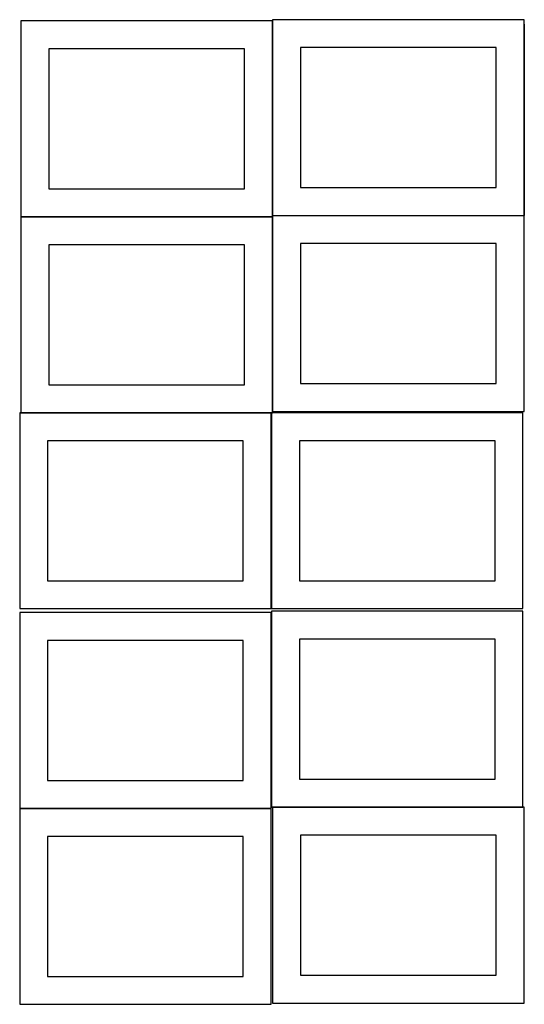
# Model space of a CAD drawing. Header units: millimetres. Extents: x 7 to 1243, y 7 to 2493.
# Tile 1 of 15: x 7 to 548, y 7 to 1063. Entities that reach past the tile are written whole.
import ezdxf

# ---------------------------------------------------------------- set-up
doc = ezdxf.new("R2010")
doc.units = ezdxf.units.MM
doc.layers.add('COMMON', color=5, linetype='CONTINUOUS', true_color=0x0000ff)
doc.layers.add('CUT', color=7, linetype='CONTINUOUS', true_color=0x000000)

msp = doc.modelspace()

# ---------------------------------------------------------------- linework, layer by layer
at = {"layer": 'COMMON'}
for p, q in [((277.941928, 1061.283865), (277.941928, 852.604799)), ((548.141929, 1057.803964), (548.141929, 852.604799)), ((7.841928, 851.183864), (277.841928, 851.183864)), ((277.941928, 851.083864), (277.941928, 642.404798)), ((278.041929, 852.504798), (548.041929, 852.504798)), ((276.520933, 640.983864), (7.841928, 640.983864)), ((276.620933, 640.883863), (276.620933, 430.883863)), ((276.620933, 426.720968), (276.620933, 218.041933)), ((6.520933, 216.620967), (276.520933, 216.620967)), ((278.041929, 217.941932), (546.720934, 217.941932))]:
    msp.add_line(p, q, dxfattribs=at)
at = {"layer": 'CUT'}
for p, q in [((277.841928, 1061.283865), (7.841928, 1061.283865)), ((7.841928, 1061.283865), (7.841928, 851.283865)), ((277.841928, 851.283865), (277.841928, 1061.283865)), ((548.041929, 1062.604799), (278.041929, 1062.604799)), ((278.041929, 1062.604799), (278.041929, 852.604799)), ((548.041929, 852.604799), (548.041929, 1062.604799)), ((247.841928, 1031.283865), (37.841928, 1031.283865)), ((37.841928, 1031.283865), (37.841928, 881.283865)), ((247.841928, 881.283865), (247.841928, 1031.283865)), ((518.041929, 1032.604799), (308.041929, 1032.604799)), ((308.041929, 1032.604799), (308.041929, 882.604799)), ((518.041929, 882.604799), (518.041929, 1032.604799)), ((37.841928, 881.283865), (247.841928, 881.283865)), ((308.041929, 882.604799), (518.041929, 882.604799)), ((7.841928, 851.283865), (277.841928, 851.283865)), ((277.841928, 851.083864), (7.841928, 851.083864)), ((7.841928, 851.083864), (7.841928, 641.083864)), ((277.841928, 641.083864), (277.841928, 851.083864)), ((278.041929, 852.604799), (548.041929, 852.604799)), ((548.041929, 852.404798), (278.041929, 852.404798)), ((278.041929, 852.404798), (278.041929, 642.404798)), ((548.041929, 642.404798), (548.041929, 852.404798)), ((247.841928, 821.083864), (37.841928, 821.083864)), ((37.841928, 821.083864), (37.841928, 671.083864)), ((247.841928, 671.083864), (247.841928, 821.083864)), ((518.041929, 822.404798), (308.041929, 822.404798)), ((308.041929, 822.404798), (308.041929, 672.404798)), ((518.041929, 672.404798), (518.041929, 822.404798)), ((37.841928, 671.083864), (247.841928, 671.083864)), ((308.041929, 672.404798), (518.041929, 672.404798)), ((276.520933, 640.883863), (6.520933, 640.883863)), ((6.520933, 640.883863), (6.520933, 430.883863)), ((7.841928, 641.083864), (277.841928, 641.083864)), ((276.520933, 430.883863), (276.520933, 640.883863)), ((546.720934, 640.883863), (276.720934, 640.883863)), ((276.720934, 640.883863), (276.720934, 430.883863)), ((278.041929, 642.404798), (548.041929, 642.404798)), ((546.720934, 430.883863), (546.720934, 640.883863)), ((246.520933, 610.883863), (36.520933, 610.883863)), ((36.520933, 610.883863), (36.520933, 460.883863)), ((246.520933, 460.883863), (246.520933, 610.883863)), ((516.720934, 610.883863), (306.720934, 610.883863)), ((306.720934, 610.883863), (306.720934, 460.883863)), ((516.720934, 460.883863), (516.720934, 610.883863)), ((36.520933, 460.883863), (246.520933, 460.883863)), ((306.720934, 460.883863), (516.720934, 460.883863)), ((6.520933, 430.883863), (276.520933, 430.883863)), ((276.520933, 426.720968), (6.520933, 426.720968)), ((6.520933, 426.720968), (6.520933, 216.720968)), ((276.520933, 216.720968), (276.520933, 426.720968)), ((276.720934, 430.883863), (546.720934, 430.883863)), ((546.720934, 428.041933), (276.720934, 428.041933)), ((276.720934, 428.041933), (276.720934, 218.041933)), ((546.720934, 218.041933), (546.720934, 428.041933)), ((246.520933, 396.720968), (36.520933, 396.720968)), ((36.520933, 396.720968), (36.520933, 246.720968)), ((246.520933, 246.720968), (246.520933, 396.720968)), ((516.720934, 398.041933), (306.720934, 398.041933)), ((306.720934, 398.041933), (306.720934, 248.041933)), ((516.720934, 248.041933), (516.720934, 398.041933)), ((36.520933, 246.720968), (246.520933, 246.720968)), ((306.720934, 248.041933), (516.720934, 248.041933)), ((6.520933, 216.720968), (276.520933, 216.720968)), ((276.520933, 216.520967), (6.520933, 216.520967)), ((6.520933, 216.520967), (6.520933, 6.520967)), ((276.520933, 6.520967), (276.520933, 216.520967)), ((276.720934, 218.041933), (546.720934, 218.041933)), ((548.041929, 217.841932), (278.041929, 217.841932)), ((278.041929, 217.841932), (278.041929, 7.841932)), ((548.041929, 7.841932), (548.041929, 217.841932)), ((246.520933, 186.520967), (36.520933, 186.520967)), ((36.520933, 186.520967), (36.520933, 36.520967)), ((246.520933, 36.520967), (246.520933, 186.520967)), ((518.041929, 187.841932), (308.041929, 187.841932)), ((308.041929, 187.841932), (308.041929, 37.841932)), ((518.041929, 37.841932), (518.041929, 187.841932)), ((36.520933, 36.520967), (246.520933, 36.520967)), ((308.041929, 37.841932), (518.041929, 37.841932)), ((6.520933, 6.520967), (276.520933, 6.520967)), ((278.041929, 7.841932), (548.041929, 7.841932))]:
    msp.add_line(p, q, dxfattribs=at)

doc.saveas('drawing.dxf')
